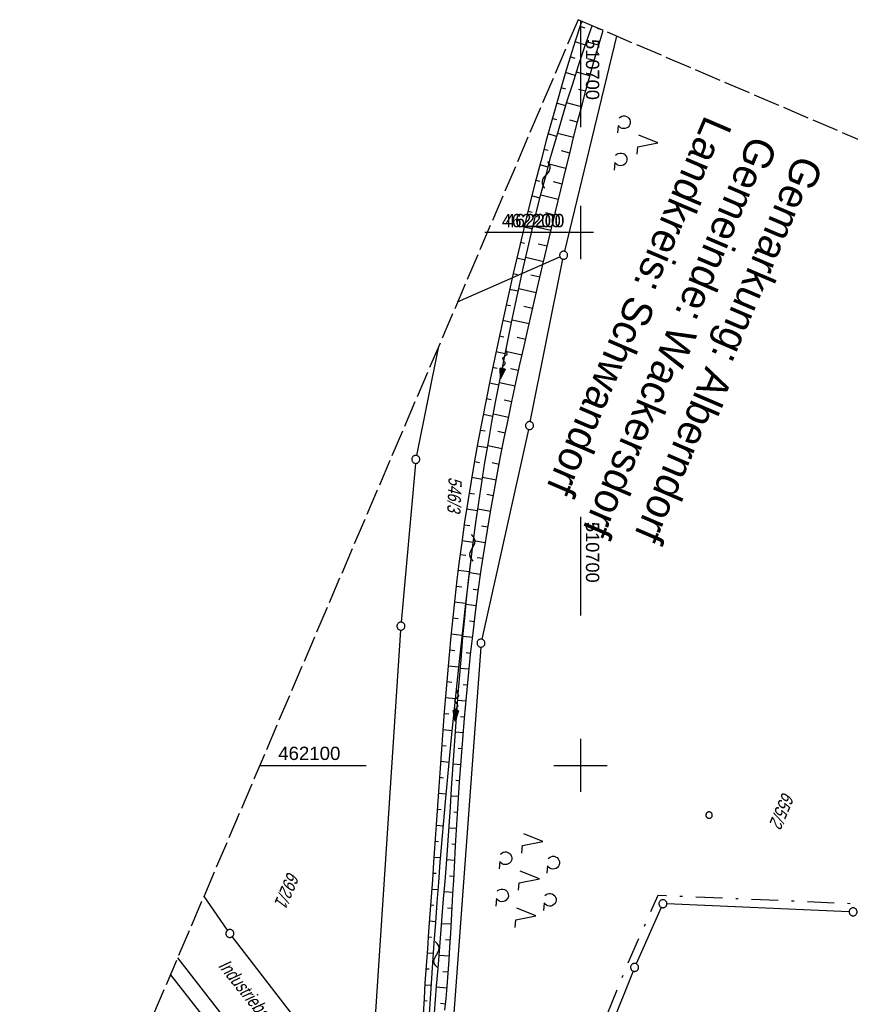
# Model space of a CAD drawing. Extents: x 510409 to 510963, y 461447 to 462240.
# Tile 21 of 25: x 510595 to 510751, y 462055 to 462240. Entities that reach past the tile are written whole.
import ezdxf

# ---------------------------------------------------------------- set-up
doc = ezdxf.new("R2010")
doc.units = 0
doc.header["$LTSCALE"] = 10
doc.header["$MEASUREMENT"] = 0
for name, pattern in [('LT00', [0]), ('LT08', [0.42, 0.2, -0.1, 0.02, -0.1]), ('LT14', [0.6, 0.5, -0.1])]:
    doc.linetypes.add(name, pattern=pattern)
doc.layers.get('0').update_dxf_attribs({"linetype": 'LT00'})
for name, color, linetype in [('--FLIEßRICHTPFEIL', 180, 'Continuous'), ('--WASSER_NUTZUNG', 180, 'Continuous'), ('DFK_BES-NAME', 255, 'LT00'), ('DFK_FLUR_NR', 250, 'LT00'), ('DFK_GZPKT', 250, 'LT00'), ('DFK_KATASTER', 250, 'LT00'), ('DFK_NUTZUNG', 250, 'LT00'), ('DFK_TOPO-ANL', 252, 'LT00'), ('DFK_VERMPKT', 252, 'LT00'), ('GEMEINDEGRENZE', 3, 'LT08'), ('GRENZNAME_B', 250, 'Continuous'), ('V106_BOESCH', 250, 'LT00'), ('V106_BOSCHUNG', 250, 'LT00'), ('V106_RASTER', 250, 'LT00'), ('V107_BOESCH', 250, 'LT00'), ('V107_BOSCHUNG', 250, 'LT00'), ('V107_RASTER', 250, 'LT00')]:
    doc.layers.add(name, color=color, linetype=linetype)
doc.layers.add('-BLATT_107-RAND', color=7, linetype='LT14', plot=False)
doc.styles.get("Standard").update_dxf_attribs({"font": 'ARIAL.TTF'})
doc.styles.add('UNIR-H', font='unir_h.shx', dxfattribs={"width": 0.8})

# ---------------------------------------------------------------- blocks, each defined once
blk = doc.blocks.new('SYMB7010')
at = {"color": 0, "linetype": 'ByBlock'}
for points in [[(-0.031408, 0.499213), (-0.093728, 0.49134), (-0.15457, 0.475719), (-0.212975, 0.452595), (-0.268021, 0.422333), (-0.31884, 0.385411), (-0.36463, 0.342411), (-0.40467, 0.29401), (-0.438329, 0.240973), (-0.465074, 0.184136), (-0.484486, 0.124395), (-0.496256, 0.062692), (-0.5002, 0)], [(-0.5002, 0), (-0.496256, -0.062692), (-0.484486, -0.124395), (-0.465075, -0.184136), (-0.438329, -0.240973), (-0.404671, -0.29401), (-0.36463, -0.342411), (-0.31884, -0.385411), (-0.268021, -0.422333), (-0.212975, -0.452595), (-0.154571, -0.475719), (-0.093728, -0.49134), (-0.031408, -0.499213), (0.031408, -0.499213)], [(0.5002, 0), (0.496256, 0.062692), (0.484485, 0.124395), (0.465074, 0.184136), (0.438329, 0.240973), (0.40467, 0.29401), (0.36463, 0.342411), (0.31884, 0.385411), (0.268021, 0.422333), (0.212975, 0.452595), (0.15457, 0.475719), (0.093728, 0.49134), (0.031408, 0.499213), (-0.031408, 0.499213)], [(0.031408, -0.499213), (0.093728, -0.491341), (0.15457, -0.475719), (0.212975, -0.452595), (0.268021, -0.422333), (0.31884, -0.385411), (0.36463, -0.342411), (0.404671, -0.294011), (0.438329, -0.240974), (0.465075, -0.184136), (0.484486, -0.124395), (0.496256, -0.062692), (0.500201, 0)]]:
    blk.add_lwpolyline(points, dxfattribs=at)
blk = doc.blocks.new('SYMB7200')
at = {"color": 0, "linetype": 'ByBlock'}
for p, q in [((-0.255, 0.315), (-0.115, 0.315)), ((0, 0.185), (-0.11, -0.185)), ((0.445, 0.315), (0.585, 0.315)), ((0.7, 0.185), (0.59, -0.185)), ((-0.255, -0.585), (-0.115, -0.585)), ((0.445, -0.585), (0.585, -0.585))]:
    blk.add_line(p, q, dxfattribs=at)
for points in [[(-0.393816, 0.316692), (-0.416239, 0.337055), (-0.432849, 0.362384), (-0.442589, 0.391064), (-0.444836, 0.42127), (-0.439449, 0.451077), (-0.426769, 0.478585), (-0.407606, 0.502042), (-0.38318, 0.519953), (-0.355047, 0.531177), (-0.325, 0.535), (-0.294953, 0.531177), (-0.26682, 0.519953), (-0.242394, 0.502042), (-0.223231, 0.478585), (-0.210551, 0.451077), (-0.205164, 0.42127), (-0.207411, 0.391064), (-0.21715, 0.362383), (-0.233761, 0.337055), (-0.256184, 0.316692)], [(0.306184, 0.316692), (0.283761, 0.337055), (0.267151, 0.362383), (0.257411, 0.391064), (0.255164, 0.42127), (0.260551, 0.451077), (0.273231, 0.478585), (0.292394, 0.502042), (0.31682, 0.519953), (0.344953, 0.531177), (0.375, 0.535), (0.405047, 0.531177), (0.43318, 0.519953), (0.457606, 0.502041), (0.476769, 0.478585), (0.489449, 0.451077), (0.494836, 0.42127), (0.492589, 0.391064), (0.48285, 0.362383), (0.466239, 0.337055), (0.443816, 0.316692)], [(-0.45, -0.185), (-0.59, -0.185), (-0.7, 0.185), (-0.81, -0.185)], [(0.25, -0.185), (0.11, -0.185), (0, 0.185)], [(0.95, -0.185), (0.81, -0.185), (0.7, 0.185)], [(-0.393815, -0.583308), (-0.416239, -0.562945), (-0.432849, -0.537616), (-0.442589, -0.508936), (-0.444836, -0.47873), (-0.439448, -0.448923), (-0.426769, -0.421415), (-0.407606, -0.397958), (-0.38318, -0.380047), (-0.355047, -0.368823), (-0.325, -0.365), (-0.294953, -0.368823), (-0.26682, -0.380047), (-0.242394, -0.397959), (-0.223231, -0.421415), (-0.210551, -0.448923), (-0.205164, -0.47873), (-0.207411, -0.508936), (-0.217151, -0.537617), (-0.233761, -0.562945), (-0.256184, -0.583308)], [(0.306185, -0.583308), (0.283761, -0.562945), (0.267151, -0.537616), (0.257411, -0.508936), (0.255164, -0.47873), (0.260552, -0.448923), (0.273231, -0.421415), (0.292394, -0.397958), (0.31682, -0.380047), (0.344953, -0.368823), (0.375, -0.365), (0.405047, -0.368823), (0.43318, -0.380047), (0.457606, -0.397959), (0.476769, -0.421415), (0.489449, -0.448923), (0.494836, -0.47873), (0.492589, -0.508936), (0.482849, -0.537617), (0.466239, -0.562945), (0.443815, -0.583308)]]:
    blk.add_lwpolyline(points, dxfattribs=at)
blk = doc.blocks.new('FLIEßRICHTPFEIL')
at = {"layer": '--FLIEßRICHTPFEIL'}
blk.add_hatch(color=256, dxfattribs=at).paths.add_polyline_path([(-1.95, 0.4875), (-1.95, -0.4875), (0, 0)])
for p, q in [((-1.95, 0.4875), (-1.95, -0.4875)), ((-1.95, 0.4875), (0, 0)), ((0, 0), (-1.95, -0.4875))]:
    blk.add_line(p, q, dxfattribs=at)
at = {"layer": '--FLIEßRICHTPFEIL', "start_tangent": (-1, 0), "end_tangent": (-1, 0)}
blk.add_spline([(-1.95, 0), (-2.4375, 0), (-2.925, 0.325), (-3.4125, 0), (-3.9, -0.325), (-4.3875, 0), (-4.875, 0.325), (-5.3625, 0), (-5.85, 0)], degree=3, dxfattribs=at)
blk = doc.blocks.new('SYMB7251')
at = {"color": 0, "linetype": 'ByBlock'}
for points in [[(-0.25, 0), (-0.208333, 0.028889), (-0.166667, 0.051111), (-0.125, 0.06), (-0.083333, 0.051111), (-0.041667, 0.028889), (0, 0)], [(0, 0), (0.041667, -0.028889), (0.083333, -0.051111), (0.125, -0.06), (0.166667, -0.051111), (0.208333, -0.028889), (0.25, 0)]]:
    blk.add_lwpolyline(points, dxfattribs=at)
blk = doc.blocks.new('SYMB7201')
at = {"color": 0, "linetype": 'ByBlock'}
for p, q in [((0, 0.385), (-0.11, 0.015)), ((-0.255, -0.385), (-0.115, -0.385)), ((0.445, -0.385), (0.585, -0.385))]:
    blk.add_line(p, q, dxfattribs=at)
for points in [[(0.25, 0.015), (0.11, 0.015), (0, 0.385)], [(-0.393816, -0.383308), (-0.416239, -0.362945), (-0.432849, -0.337617), (-0.442589, -0.308936), (-0.444836, -0.27873), (-0.439449, -0.248923), (-0.426769, -0.221415), (-0.407606, -0.197958), (-0.38318, -0.180047), (-0.355047, -0.168823), (-0.325, -0.165), (-0.294953, -0.168823), (-0.26682, -0.180047), (-0.242394, -0.197959), (-0.223231, -0.221415), (-0.210551, -0.248923), (-0.205164, -0.27873), (-0.207411, -0.308936), (-0.21715, -0.337617), (-0.233761, -0.362945), (-0.256184, -0.383308)], [(0.306185, -0.383308), (0.283761, -0.362945), (0.267151, -0.337617), (0.257411, -0.308936), (0.255164, -0.27873), (0.260552, -0.248923), (0.273231, -0.221415), (0.292394, -0.197958), (0.31682, -0.180047), (0.344953, -0.168823), (0.375, -0.165), (0.405047, -0.168823), (0.43318, -0.180047), (0.457606, -0.197959), (0.476769, -0.221415), (0.489449, -0.248923), (0.494836, -0.27873), (0.492589, -0.308936), (0.48285, -0.337617), (0.466239, -0.362945), (0.443816, -0.383308)]]:
    blk.add_lwpolyline(points, dxfattribs=at)

msp = doc.modelspace()

# ---------------------------------------------------------------- linework, layer by layer
at = {"layer": '-BLATT_107-RAND'}
msp.add_lwpolyline([(510699.53, 462239.95), (510408.79, 461559.46), (510672.71, 461446.7), (510963.45, 462127.19), (510699.53, 462239.95)], dxfattribs=at)
at = {"layer": 'DFK_KATASTER'}
for p, q in [((510706.76, 462236.86), (510696.99, 462196.48)), ((510676.89, 462186.97), (510696.12, 462195.45)), ((510690.55, 462164.5), (510696.66, 462195.01)), ((510673.22, 462178.39), (510669.19, 462158.16)), ((510690.24, 462163.04), (510681.45, 462123.67)), ((510668.97, 462156.68), (510666.32, 462126.88)), ((510666.2, 462125.38), (510660.79, 462043.83)), ((510681.24, 462122.19), (510673.7, 462019.54)), ((510633.69, 462069.06), (510629.26, 462075.48)), ((510715.16, 462073.34), (510710.45, 462062.77)), ((510750.43, 462072.53), (510716.21, 462074)), ((510659.99, 462034.99), (510634.58, 462067.85)), ((510709.86, 462061.38), (510701.05, 462039.57))]:
    msp.add_line(p, q, dxfattribs=at)
at = {"layer": 'DFK_TOPO-ANL'}
for p, q in [((510624.31, 462063.89), (510642.53, 462040.39)), ((510622.94, 462060.68), (510640.31, 462038.71))]:
    msp.add_line(p, q, dxfattribs=at)
at = {"layer": 'GEMEINDEGRENZE', "ltscale": 2.5, "flags": 128}
msp.add_lwpolyline([(510945.49, 462085.16), (510892.45, 462077.18), (510863.76, 462074.03), (510849.73, 462074.6), (510849.28, 462073.45), (510818.76, 462072.22), (510751.23, 462074), (510714.51, 462075.57), (510708.76, 462062.67), (510699.36, 462039.39), (510687.22, 462002.53), (510677.74, 461974.03), (510652.62, 461972.43), (510599.25, 462005.24)], dxfattribs=at)
at = {"layer": 'V106_BOESCH'}
msp.add_line((510679.08, 462135.65), (510679.81, 462141.79), dxfattribs=at)
for points in [[(510700.22, 462239.66), (510699.99, 462238.98), (510699, 462235.94), (510698.04, 462232.89), (510697.11, 462229.83), (510696.2, 462226.77), (510695.32, 462223.69), (510694.46, 462220.61), (510693.62, 462217.53), (510692.5, 462213.34), (510691.42, 462209.14), (510690.36, 462204.94), (510689.33, 462200.73), (510688.33, 462196.51), (510687.35, 462192.29), (510686.39, 462188.06), (510685.45, 462183.83), (510684.62, 462180.03), (510683.81, 462176.24), (510683.02, 462172.43), (510682.25, 462168.63), (510681.5, 462164.81), (510680.78, 462161), (510680.09, 462157.18), (510679.43, 462153.35), (510678.8, 462149.52), (510678.21, 462145.69), (510677.66, 462141.84), (510677.19, 462138.33), (510676.96, 462136.41)], [(510679.07, 462135.65), (510679.37, 462138.26), (510679.81, 462141.79), (510680.31, 462145.56), (510680.86, 462149.34), (510681.43, 462153.11), (510682.04, 462156.87), (510682.68, 462160.63), (510683.34, 462164.39), (510684.04, 462168.14), (510684.75, 462171.89), (510685.49, 462175.63), (510686.25, 462179.37), (510687.02, 462183.11), (510687.76, 462186.59), (510688.52, 462190.07), (510689.29, 462193.55), (510690.08, 462197.02), (510690.89, 462200.48), (510691.73, 462203.94), (510692.6, 462207.39), (510693.5, 462210.83), (510694.43, 462214.26), (510695.39, 462217.68), (510696.39, 462221.11), (510697.43, 462224.53), (510698.51, 462227.94), (510699.61, 462231.35), (510700.74, 462234.74), (510701.9, 462238.12), (510702.15, 462238.83)], [(510681.09, 462134.93), (510681.33, 462136.68), (510681.92, 462140.63), (510682.48, 462144.11), (510683.07, 462147.58), (510683.68, 462151.05), (510684.32, 462154.51), (510684.98, 462157.97), (510685.67, 462161.42), (510686.38, 462164.87), (510687.1, 462168.32), (510687.84, 462171.77), (510688.6, 462175.21), (510689.37, 462178.65), (510690.14, 462182.08), (510691.51, 462188.06), (510692.9, 462194.03), (510694.32, 462199.99), (510695.76, 462205.95), (510697.21, 462211.91), (510697.95, 462214.86), (510698.69, 462217.82), (510699.44, 462220.77), (510700.2, 462223.72), (510700.98, 462226.66), (510701.78, 462229.59), (510702.61, 462232.52), (510703.46, 462235.45), (510704.21, 462237.95)]]:
    msp.add_lwpolyline(points, dxfattribs=at)
at = {"layer": 'V106_BOSCHUNG'}
for p, q in [((510700.87, 462238.34), (510699.89, 462238.68)), ((510704.23, 462238), (510703.16, 462238.33)), ((510700.89, 462235.17), (510698.96, 462235.82)), ((510703.37, 462235.14), (510701.1, 462235.81)), ((510699, 462232.64), (510698.06, 462232.95)), ((510702.53, 462232.27), (510701.34, 462232.61)), ((510699, 462229.48), (510697.18, 462230.07)), ((510701.73, 462229.39), (510699.2, 462230.1)), ((510697.21, 462226.91), (510696.33, 462227.19)), ((510700.94, 462226.51), (510699.61, 462226.87)), ((510697.2, 462223.78), (510695.49, 462224.3)), ((510700.18, 462223.62), (510697.38, 462224.35)), ((510695.51, 462221.16), (510694.68, 462221.4)), ((510699.42, 462220.72), (510697.96, 462221.1)), ((510695.49, 462218.04), (510693.88, 462218.51)), ((510698.69, 462217.82), (510695.65, 462218.58)), ((510693.89, 462215.38), (510693.1, 462215.6)), ((510697.96, 462214.91), (510696.39, 462215.31)), ((510693.88, 462212.27), (510692.34, 462212.69)), ((510697.24, 462212), (510694.03, 462212.81)), ((510692.35, 462209.58), (510691.58, 462209.78)), ((510696.52, 462209.09), (510694.89, 462209.5)), ((510692.37, 462206.48), (510690.84, 462206.87)), ((510695.81, 462206.18), (510692.5, 462206.99)), ((510690.88, 462203.76), (510690.12, 462203.95)), ((510695.11, 462203.28), (510693.44, 462203.68)), ((510690.94, 462200.66), (510689.41, 462201.03)), ((510694.41, 462200.37), (510691.06, 462201.15)), ((510689.48, 462197.93), (510688.71, 462198.11)), ((510693.71, 462197.45), (510692.04, 462197.84)), ((510689.58, 462194.83), (510688.02, 462195.18)), ((510693.02, 462194.53), (510689.69, 462195.31)), ((510688.13, 462192.08), (510687.34, 462192.26)), ((510692.34, 462191.61), (510690.68, 462192)), ((510688.28, 462188.98), (510686.67, 462189.33)), ((510691.66, 462188.69), (510688.38, 462189.46)), ((510686.83, 462186.23), (510686.02, 462186.4)), ((510690.98, 462185.76), (510689.36, 462186.14)), ((510687.03, 462183.12), (510685.37, 462183.47)), ((510690.32, 462182.85), (510687.12, 462183.58)), ((510685.57, 462180.36), (510684.73, 462180.53)), ((510689.65, 462179.93), (510688.08, 462180.28)), ((510685.82, 462177.25), (510684.1, 462177.6)), ((510689, 462177.01), (510685.91, 462177.69)), ((510684.35, 462174.48), (510683.48, 462174.66)), ((510688.35, 462174.08), (510686.83, 462174.41)), ((510684.65, 462171.37), (510682.87, 462171.72)), ((510687.71, 462171.15), (510684.74, 462171.8)), ((510683.18, 462168.6), (510682.28, 462168.77)), ((510687.08, 462168.22), (510685.63, 462168.53)), ((510683.54, 462165.48), (510681.7, 462165.82)), ((510686.47, 462165.3), (510683.62, 462165.89)), ((510682.07, 462162.7), (510681.13, 462162.87)), ((510685.86, 462162.36), (510684.47, 462162.65)), ((510682.5, 462159.59), (510680.58, 462159.92)), ((510685.27, 462159.43), (510682.56, 462159.96)), ((510681.03, 462156.8), (510680.05, 462156.96)), ((510684.7, 462156.49), (510683.38, 462156.75)), ((510681.52, 462153.68), (510679.54, 462154)), ((510684.14, 462153.55), (510681.58, 462154.03)), ((510680.06, 462150.88), (510679.05, 462151.03)), ((510683.6, 462150.61), (510682.36, 462150.83)), ((510680.63, 462147.76), (510678.57, 462148.06)), ((510683.08, 462147.66), (510680.67, 462148.08)), ((510679.17, 462144.94), (510678.13, 462145.08)), ((510682.58, 462144.72), (510681.41, 462144.91)), ((510679.81, 462141.83), (510677.7, 462142.11)), ((510682.1, 462141.76), (510679.85, 462142.12)), ((510678.43, 462139.41), (510677.35, 462139.54)), ((510681.65, 462138.81), (510680.56, 462138.97)), ((510679.14, 462136.3), (510676.97, 462136.56)), ((510681.21, 462135.85), (510679.12, 462136.14))]:
    msp.add_line(p, q, dxfattribs=at)
at = {"layer": 'V106_RASTER'}
for p, q in [((510700, 462205), (510700, 462195)), ((510700, 462205), (510700, 462195)), ((510701.78, 462200), (510682.02, 462200)), ((510700, 462146.64), (510700, 462128.14))]:
    msp.add_line(p, q, dxfattribs=at)
at = {"layer": 'V107_BOESCH'}
for points in [[(510700.22, 462239.66), (510699.99, 462238.98), (510699, 462235.94), (510698.04, 462232.89), (510697.11, 462229.83), (510696.2, 462226.77), (510695.32, 462223.69), (510694.46, 462220.61), (510693.62, 462217.53), (510692.5, 462213.34), (510691.42, 462209.14), (510690.36, 462204.94), (510689.33, 462200.73), (510688.33, 462196.51), (510687.35, 462192.29), (510686.39, 462188.06), (510685.45, 462183.83), (510684.62, 462180.03), (510683.81, 462176.24), (510683.02, 462172.43), (510682.25, 462168.63), (510681.5, 462164.81), (510680.78, 462161), (510680.09, 462157.18), (510679.43, 462153.35), (510678.8, 462149.52), (510678.21, 462145.69), (510677.66, 462141.84), (510677.19, 462138.33), (510676.76, 462134.81), (510676.35, 462131.29), (510675.97, 462127.77), (510675.61, 462124.24), (510675.28, 462120.71), (510674.97, 462117.18), (510674.67, 462113.64), (510674.39, 462110.1), (510674.12, 462106.57), (510673.86, 462103.03), (510673.61, 462099.49), (510673.36, 462095.94), (510673.12, 462092.4), (510672.88, 462088.86), (510672.63, 462085.32), (510672.38, 462081.78), (510672.15, 462078.54), (510671.92, 462075.3), (510671.68, 462072.07), (510671.44, 462068.83), (510671.21, 462065.59), (510670.99, 462062.35), (510670.77, 462059.11), (510670.59, 462056.21), (510670.42, 462053.31)], [(510672.57, 462053.56), (510672.96, 462058.58), (510673.22, 462061.85), (510673.48, 462065.12), (510673.75, 462068.39), (510674.01, 462071.66), (510674.27, 462074.93), (510674.53, 462078.2), (510674.78, 462081.47), (510675.04, 462085.02), (510675.29, 462088.57), (510675.54, 462092.13), (510675.78, 462095.68), (510676.02, 462099.24), (510676.26, 462102.79), (510676.51, 462106.35), (510676.76, 462109.9), (510677.03, 462113.45), (510677.3, 462117), (510677.6, 462120.55), (510677.9, 462124.1), (510678.23, 462127.64), (510678.59, 462131.18), (510678.96, 462134.72), (510679.37, 462138.26), (510679.81, 462141.79), (510680.31, 462145.56), (510680.86, 462149.34), (510681.43, 462153.11), (510682.04, 462156.87), (510682.68, 462160.63), (510683.34, 462164.39), (510684.04, 462168.14), (510684.75, 462171.89), (510685.49, 462175.63), (510686.25, 462179.37), (510687.02, 462183.11), (510687.76, 462186.59), (510688.52, 462190.07), (510689.29, 462193.55), (510690.08, 462197.02), (510690.89, 462200.48), (510691.73, 462203.94), (510692.6, 462207.39), (510693.5, 462210.83), (510694.43, 462214.26), (510695.39, 462217.68), (510696.39, 462221.11), (510697.43, 462224.53), (510698.51, 462227.94), (510699.61, 462231.35), (510700.74, 462234.74), (510701.9, 462238.12), (510702.15, 462238.83)], [(510674.51, 462054.04), (510674.72, 462056.26), (510674.92, 462058.49), (510675.12, 462060.98), (510675.3, 462063.46), (510675.46, 462065.95), (510675.61, 462068.43), (510675.76, 462070.92), (510675.89, 462073.41), (510676.03, 462075.9), (510676.16, 462078.39), (510676.29, 462080.88), (510676.51, 462084.87), (510676.75, 462088.87), (510677, 462092.87), (510677.26, 462096.87), (510677.55, 462100.86), (510677.86, 462104.85), (510678.19, 462108.85), (510678.54, 462112.83), (510678.93, 462116.82), (510679.34, 462120.8), (510679.79, 462124.78), (510680.26, 462128.75), (510680.78, 462132.72), (510681.33, 462136.68), (510681.92, 462140.63), (510682.48, 462144.11), (510683.07, 462147.58), (510683.68, 462151.05), (510684.32, 462154.51), (510684.98, 462157.97), (510685.67, 462161.42), (510686.38, 462164.87), (510687.1, 462168.32), (510687.84, 462171.77), (510688.6, 462175.21), (510689.37, 462178.65), (510690.14, 462182.08), (510691.51, 462188.06), (510692.9, 462194.03), (510694.32, 462199.99), (510695.76, 462205.95), (510697.21, 462211.91), (510697.95, 462214.86), (510698.69, 462217.82), (510699.44, 462220.77), (510700.2, 462223.72), (510700.98, 462226.66), (510701.78, 462229.59), (510702.61, 462232.52), (510703.46, 462235.45), (510704.21, 462237.95)], [(510671.55, 462052.36), (510671.99, 462059.13), (510672.25, 462062.92), (510672.52, 462066.7), (510672.79, 462070.48), (510673.07, 462074.26), (510673.36, 462078.04), (510673.64, 462081.83), (510674.68, 462093.84), (510675.82, 462105.84), (510677.05, 462117.83), (510678.38, 462129.82), (510679.81, 462141.79)]]:
    msp.add_lwpolyline(points, dxfattribs=at)
at = {"layer": 'V107_BOSCHUNG'}
for p, q in [((510700.87, 462238.34), (510699.89, 462238.68)), ((510703.73, 462238.16), (510703.16, 462238.33)), ((510700.89, 462235.17), (510698.96, 462235.82)), ((510703.37, 462235.14), (510701.1, 462235.81)), ((510699, 462232.64), (510698.06, 462232.95)), ((510702.53, 462232.27), (510701.34, 462232.61)), ((510699, 462229.48), (510697.18, 462230.07)), ((510701.73, 462229.39), (510699.2, 462230.1)), ((510697.21, 462226.91), (510696.33, 462227.19)), ((510700.94, 462226.51), (510699.61, 462226.87)), ((510697.2, 462223.78), (510695.49, 462224.3)), ((510700.18, 462223.62), (510697.38, 462224.35)), ((510695.51, 462221.16), (510694.68, 462221.4)), ((510699.42, 462220.72), (510697.96, 462221.1)), ((510695.49, 462218.04), (510693.88, 462218.51)), ((510698.69, 462217.82), (510695.65, 462218.58)), ((510693.89, 462215.38), (510693.1, 462215.6)), ((510697.96, 462214.91), (510696.39, 462215.31)), ((510693.88, 462212.27), (510692.34, 462212.69)), ((510697.24, 462212), (510694.03, 462212.81)), ((510692.35, 462209.58), (510691.58, 462209.78)), ((510696.52, 462209.09), (510694.89, 462209.5)), ((510692.37, 462206.48), (510690.84, 462206.87)), ((510695.81, 462206.18), (510692.5, 462206.99)), ((510690.88, 462203.76), (510690.12, 462203.95)), ((510695.11, 462203.28), (510693.44, 462203.68)), ((510690.94, 462200.66), (510689.41, 462201.03)), ((510694.41, 462200.37), (510691.06, 462201.15)), ((510689.48, 462197.93), (510688.71, 462198.11)), ((510693.71, 462197.45), (510692.04, 462197.84)), ((510689.58, 462194.83), (510688.02, 462195.18)), ((510693.02, 462194.53), (510689.69, 462195.31)), ((510688.13, 462192.08), (510687.34, 462192.26)), ((510692.34, 462191.61), (510690.68, 462192)), ((510688.28, 462188.98), (510686.67, 462189.33)), ((510691.66, 462188.69), (510688.38, 462189.46)), ((510686.83, 462186.23), (510686.02, 462186.4)), ((510690.98, 462185.76), (510689.36, 462186.14)), ((510687.03, 462183.12), (510685.37, 462183.47)), ((510690.32, 462182.85), (510687.12, 462183.58)), ((510685.57, 462180.36), (510684.73, 462180.53)), ((510689.65, 462179.93), (510688.08, 462180.28)), ((510685.82, 462177.25), (510684.1, 462177.6)), ((510689, 462177.01), (510685.91, 462177.69)), ((510684.35, 462174.48), (510683.48, 462174.66)), ((510688.35, 462174.08), (510686.83, 462174.41)), ((510684.65, 462171.37), (510682.87, 462171.72)), ((510687.71, 462171.15), (510684.74, 462171.8)), ((510683.18, 462168.6), (510682.28, 462168.77)), ((510687.08, 462168.22), (510685.63, 462168.53)), ((510683.54, 462165.48), (510681.7, 462165.82)), ((510686.47, 462165.3), (510683.62, 462165.89)), ((510682.07, 462162.7), (510681.13, 462162.87)), ((510685.86, 462162.36), (510684.47, 462162.65)), ((510682.5, 462159.59), (510680.58, 462159.92)), ((510685.27, 462159.43), (510682.56, 462159.96)), ((510681.03, 462156.8), (510680.05, 462156.96)), ((510684.7, 462156.49), (510683.38, 462156.75)), ((510681.52, 462153.68), (510679.54, 462154)), ((510684.14, 462153.55), (510681.58, 462154.03)), ((510680.06, 462150.88), (510679.05, 462151.03)), ((510683.6, 462150.61), (510682.36, 462150.83)), ((510680.63, 462147.76), (510678.57, 462148.06)), ((510683.08, 462147.66), (510680.67, 462148.08)), ((510679.17, 462144.94), (510678.13, 462145.08)), ((510682.58, 462144.72), (510681.41, 462144.91)), ((510679.81, 462141.83), (510677.7, 462142.11)), ((510682.1, 462141.76), (510679.85, 462142.12)), ((510678.43, 462139.41), (510677.35, 462139.54)), ((510681.65, 462138.81), (510680.56, 462138.97)), ((510679.14, 462136.3), (510676.97, 462136.56)), ((510681.21, 462135.85), (510679.12, 462136.14)), ((510677.7, 462133.45), (510676.61, 462133.58)), ((510680.8, 462132.88), (510679.8, 462133.02)), ((510678.45, 462130.35), (510676.27, 462130.6)), ((510680.41, 462129.91), (510678.48, 462130.16)), ((510677.03, 462127.49), (510675.95, 462127.61)), ((510680.04, 462126.94), (510679.12, 462127.05)), ((510677.77, 462124.4), (510675.65, 462124.62)), ((510679.69, 462123.97), (510677.91, 462124.17)), ((510676.4, 462121.52), (510675.37, 462121.63)), ((510679.36, 462121), (510678.51, 462121.09)), ((510677.12, 462118.43), (510675.1, 462118.64)), ((510679.05, 462118.02), (510677.4, 462118.18)), ((510675.82, 462115.55), (510674.84, 462115.65)), ((510678.75, 462115.03), (510677.96, 462115.11)), ((510676.49, 462112.46), (510674.59, 462112.66)), ((510678.47, 462112.05), (510676.93, 462112.19)), ((510675.27, 462109.58), (510674.36, 462109.67)), ((510678.21, 462109.07), (510677.46, 462109.13)), ((510675.89, 462106.5), (510674.13, 462106.68)), ((510677.96, 462106.08), (510676.5, 462106.2)), ((510674.75, 462103.6), (510673.91, 462103.69)), ((510677.72, 462103.09), (510677, 462103.15)), ((510675.31, 462100.53), (510673.69, 462100.69)), ((510677.49, 462100.1), (510676.09, 462100.21)), ((510674.26, 462097.62), (510673.48, 462097.69)), ((510677.28, 462097.12), (510676.58, 462097.16)), ((510674.75, 462094.56), (510673.28, 462094.69)), ((510677.08, 462094.13), (510675.68, 462094.21)), ((510673.78, 462091.64), (510673.07, 462091.7)), ((510676.89, 462091.13), (510676.18, 462091.18)), ((510674.22, 462088.59), (510672.87, 462088.7)), ((510676.7, 462088.14), (510675.27, 462088.23)), ((510673.31, 462085.65), (510672.66, 462085.71)), ((510676.53, 462085.14), (510675.79, 462085.19)), ((510673.71, 462082.61), (510672.45, 462082.71)), ((510676.36, 462082.15), (510674.84, 462082.24)), ((510672.86, 462079.67), (510672.24, 462079.72)), ((510676.2, 462079.15), (510675.4, 462079.2)), ((510673.25, 462076.64), (510672.02, 462076.72)), ((510676.04, 462076.16), (510674.38, 462076.26)), ((510672.41, 462073.69), (510671.8, 462073.73)), ((510675.88, 462073.16), (510675.01, 462073.21)), ((510672.81, 462070.65), (510671.58, 462070.74)), ((510675.72, 462070.17), (510673.9, 462070.28)), ((510671.98, 462067.7), (510671.37, 462067.74)), ((510675.54, 462067.17), (510674.6, 462067.23)), ((510672.37, 462064.67), (510671.15, 462064.75)), ((510675.34, 462064.17), (510673.41, 462064.3)), ((510671.56, 462061.72), (510670.95, 462061.76)), ((510675.13, 462061.17), (510674.15, 462061.25)), ((510671.96, 462058.68), (510670.75, 462058.76)), ((510674.89, 462058.17), (510672.94, 462058.34)), ((510671.16, 462055.73), (510670.57, 462055.77)), ((510674.62, 462055.18), (510673.66, 462055.27))]:
    msp.add_line(p, q, dxfattribs=at)
at = {"layer": 'V107_RASTER'}
for p, q in [((510700, 462239.75), (510700, 462219.75)), ((510700, 462205), (510700, 462195)), ((510702.45, 462200), (510682.46, 462200)), ((510700, 462105), (510700, 462095)), ((510639.73, 462100), (510659.73, 462100)), ((510695, 462100), (510705, 462100))]:
    msp.add_line(p, q, dxfattribs=at)

# ---------------------------------------------------------------- block references
at = {"layer": '--FLIEßRICHTPFEIL'}
for p, rotation in [((510684.96, 462172.53), 258.6835), ((510676.41, 462108.3), 265.2986)]:
    msp.add_blockref('FLIEßRICHTPFEIL', p, dxfattribs=dict(at, rotation=rotation))
at = {"layer": '--WASSER_NUTZUNG', "zscale": 10}
for p, xscale, yscale, rotation in [((510693.5, 462210.83), 9.999999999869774, 9.999999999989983, 263.576815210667), ((510679.69, 462140.84), 9.99999999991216, 10.00000000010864, 93.57578009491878), ((510672.93, 462064.46), 9.999999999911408, 10.00000000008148, 95.08839681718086)]:
    msp.add_blockref('SYMB7251', p, dxfattribs=dict(at, xscale=xscale, yscale=yscale, rotation=rotation))
at = {"layer": 'DFK_GZPKT', "xscale": 1.500000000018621, "yscale": 1.5, "zscale": 1.5, "rotation": 264.7377099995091}
for p in [(510696.81, 462195.75), (510690.4, 462163.77), (510669.04, 462157.43), (510666.25, 462126.13), (510681.29, 462122.94), (510715.46, 462074.03), (510751.18, 462072.5), (510634.12, 462068.44), (510710.14, 462062.08)]:
    msp.add_blockref('SYMB7010', p, dxfattribs=at)
at = {"layer": 'DFK_NUTZUNG', "xscale": 10.00000000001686, "yscale": 10, "zscale": 10, "rotation": 264.7377100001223}
for name, p in [('SYMB7201', (510710.68, 462217.2)), ('SYMB7200', (510690.41, 462078.88))]:
    msp.add_blockref(name, p, dxfattribs=at)
at = {"layer": 'DFK_VERMPKT', "xscale": 1.200000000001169, "yscale": 1.200000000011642, "zscale": 1.2, "rotation": 264.7377100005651}
msp.add_blockref('SYMB7010', (510724.13, 462090.66), dxfattribs=at)

# ---------------------------------------------------------------- texts
at = {"layer": 'DFK_BES-NAME', "oblique": 13.754, "width": 0.75}
msp.add_text('Industriebahn Schwandorf-Wackersdorf', height=2.5, rotation=308.6694, dxfattribs=at).set_placement((510631.81, 462062.35))
at = {"layer": 'DFK_FLUR_NR', "oblique": 13.754, "width": 0.75}
for s, rotation, p in [('546/3', 267.5329, (510675.22, 462154.15)), ('655/2', 246.8655, (510738.01, 462095.2)), ('692/1', 246.8655, (510645.05, 462080.26))]:
    msp.add_text(s, height=2.5, rotation=rotation, dxfattribs=at).set_placement(p)
at = {"layer": 'GRENZNAME_B', "insert": (510745.72, 462212.67), "char_height": 5.6, "attachment_point": 1, "rotation": 246.8655, "style": 'UNIR-H'}
msp.add_mtext('{\\W1;Gemarkung: Alberndorf\\PGemeinde: Wackersdorf\\PLandkreis: Schwandorf}', dxfattribs=at)
at = {"layer": 'V106_RASTER'}
for s, rotation, width, p in [(' 462200', 0.0008, 0.951, (510684.28, 462201)), (' 510700', -89.9992, 0.979, (510701, 462146.64))]:
    msp.add_text(s, height=2.5, rotation=rotation, dxfattribs=dict(at, width=width)).set_placement(p)
at = {"layer": 'V107_RASTER'}
for s, rotation, width, p in [(' 510700', -89.9997, 0.979, (510701, 462237.25)), (' 462200', 0.0003, 0.951, (510684.95, 462201)), (' 462100', 0.0003, 1.002, (510642.23, 462101))]:
    msp.add_text(s, height=2.5, rotation=rotation, dxfattribs=dict(at, width=width)).set_placement(p)

doc.saveas('drawing.dxf')
